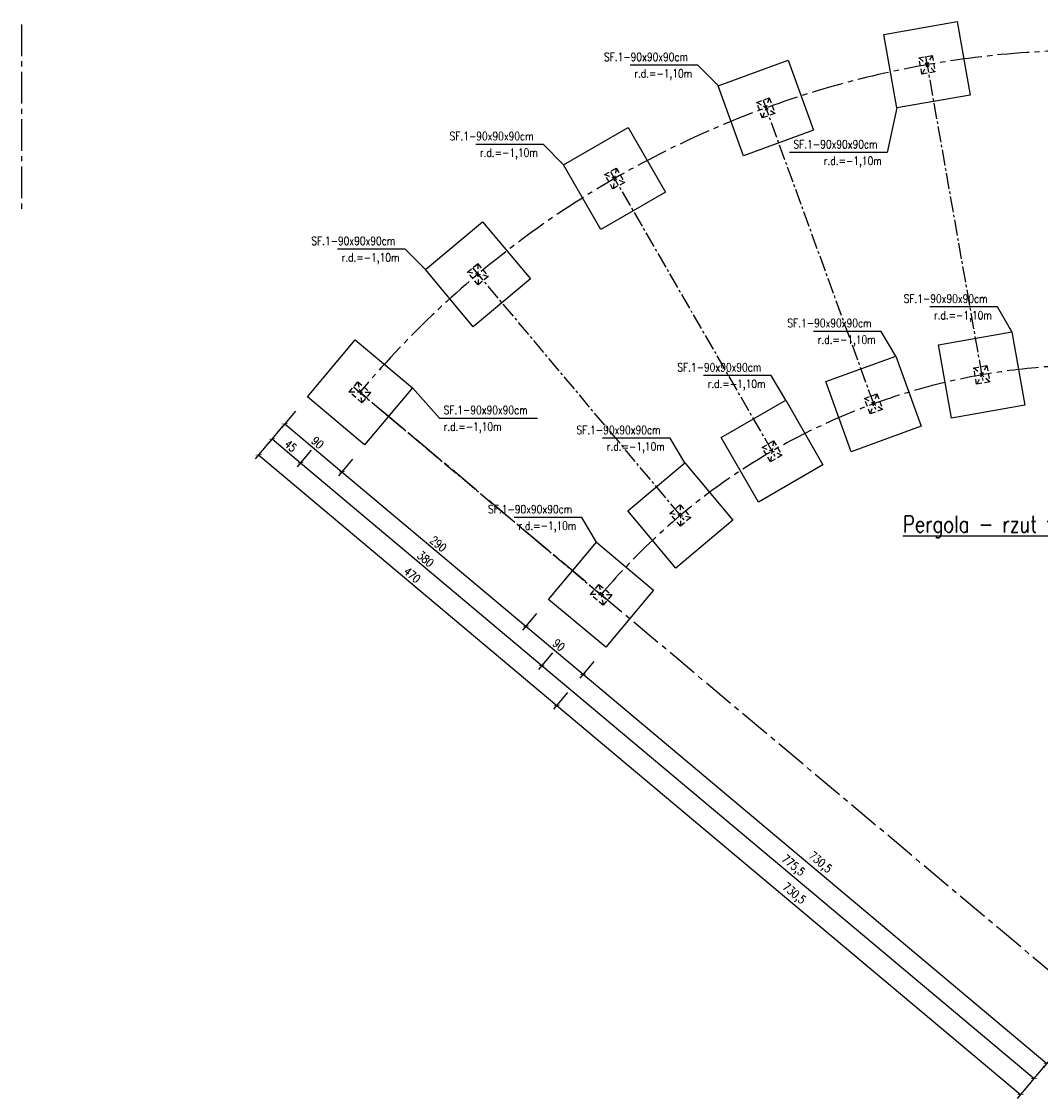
# Model space of a CAD drawing. Header units: millimetres. Extents: x -1338 to 3882, y -2854 to -470.
# Tile 5 of 7: x 1640 to 2869, y -2854 to -1554. Entities that reach past the tile are written whole.
import ezdxf
from ezdxf.enums import TextEntityAlignment as Align

# ---------------------------------------------------------------- set-up
doc = ezdxf.new("R2010")
doc.units = ezdxf.units.MM
doc.header["$PDMODE"] = 34
doc.header["$PDSIZE"] = 20
doc.linetypes.add('CENTER2', pattern=[28.575, 19.05, -3.175, 3.175, -3.175])
doc.linetypes.add('HIDDEN', pattern=[9.525, 6.35, -3.175])
for name, color, linetype in [('e-cad_cienkie', 1, 'Continuous'), ('e-cad_kontur', 2, 'Continuous'), ('e-cad_opisy', 7, 'Continuous'), ('e-cad_osie', 6, 'CENTER2'), ('e-cad_ukryte', 1, 'HIDDEN'), ('e-cad_wymiary', 1, 'Continuous')]:
    doc.layers.add(name, color=color, linetype=linetype)
doc.styles.add('e-cad_1', font='simplex.shx', dxfattribs={"width": 0.8})
doc.styles.add('e-cad_2', font='simplex.shx', dxfattribs={"width": 0.8})
doc.dimstyles.new('e-cad_1_25_[cm]', dxfattribs={"dimscale": 2.5, "dimtxt": 2, "dimasz": 1, "dimexe": 1.25, "dimexo": 0.625, "dimtad": 1, "dimdec": 0, "dimrnd": 0.1, "dimzin": 1, "dimtxsty": 'e-cad_1', "dimblk": 'ARCHTICK', "dimcen": 2.5, "dimclrd": 256, "dimclre": 256, "dimclrt": 7, "dimadec": 0, "dimazin": 0, "dimtfac": 1, "dimtmove": 0, "dimatfit": 3, "dimfxl": 1, "dimarcsym": 0})
doc.dimstyles.new('e-cad_1_50_[cm]', dxfattribs={"dimscale": 5, "dimtxt": 2, "dimasz": 1, "dimexe": 1.25, "dimexo": 0.625, "dimtad": 1, "dimdec": 1, "dimrnd": 0.5, "dimzin": 9, "dimtxsty": 'e-cad_1', "dimblk": 'ARCHTICK', "dimcen": 2.5, "dimclrd": 256, "dimclre": 256, "dimclrt": 7, "dimadec": 0, "dimazin": 0, "dimtfac": 1, "dimtix": 1, "dimtmove": 0, "dimatfit": 3, "dimfxl": 4, "dimfxlon": 1, "dimarcsym": 0})

# ---------------------------------------------------------------- blocks, each defined once
blk = doc.blocks.new('rama')
at = {"layer": 'e-cad_kontur', "ltscale": 2}
for points in [[(484.8, -1166.5), (574.8, -1166.5), (574.8, -1076.5), (484.8, -1076.5)], [(484.8, -1546.5), (574.8, -1546.5), (574.8, -1456.5), (484.8, -1456.5)]]:
    blk.add_lwpolyline(points, close=True, dxfattribs=at)
at = {"layer": 'e-cad_osie'}
blk.add_lwpolyline([(529.8, -1111.5), (529.8, -1511.5)], dxfattribs=at)
at = {"layer": 'e-cad_ukryte'}
for points in [[(521.8, -1131.5), (537.8, -1131.5), (537.8, -1111.5), (521.8, -1111.5)], [(521.8, -1511.5), (537.8, -1511.5), (537.8, -1491.5), (521.8, -1491.5)]]:
    blk.add_lwpolyline(points, close=True, dxfattribs=at)
for points in [[(521.8, -1111.5), (537.8, -1131.5)], [(521.8, -1131.5), (537.8, -1111.5)], [(521.8, -1491.5), (537.8, -1511.5)], [(521.8, -1511.5), (537.8, -1491.5)]]:
    blk.add_lwpolyline(points, dxfattribs=at)
blk = doc.blocks.new('_ArchTick')
at = {"color": 0, "linetype": 'ByBlock', "const_width": 0.15}
blk.add_lwpolyline([(-0.5, -0.5), (0.5, 0.5)], dxfattribs=at)
blk = doc.blocks.new('*D74')
at = {"layer": 'Defpoints', "color": 0, "ltscale": 2}
for p in [(2008.5, -1978.7), (2077.4, -2036.5), (2026.4, -2097.4)]:
    blk.add_point(p, dxfattribs=at)
at = {"layer": 'e-cad_wymiary', "lineweight": -2, "ltscale": 2}
for p, q in [((1970.3, -2024.2), (1953.4, -2044.3)), ((1957.4, -2039.5), (2026.4, -2097.4)), ((2039.2, -2082.1), (2022.3, -2102.2))]:
    blk.add_line(p, q, dxfattribs=at)
at = {"layer": 'e-cad_wymiary', "lineweight": -2, "ltscale": 2, "xscale": 5, "yscale": 5, "zscale": 5}
for p, rotation in [((1957.4, -2039.5), 139.9999999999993), ((2026.4, -2097.4), 319.9999999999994)]:
    blk.add_blockref('_ArchTick', p, dxfattribs=dict(at, rotation=rotation))
at = {"layer": 'e-cad_wymiary', "color": 7, "ltscale": 2, "insert": (1997.1, -2062.2), "char_height": 10, "attachment_point": 5, "rotation": 320, "style": 'e-cad_1'}
blk.add_mtext('90', dxfattribs=at)
blk = doc.blocks.new('*D75')
at = {"layer": 'Defpoints', "color": 0, "ltscale": 2}
for p in [(2077.4, -2036.5), (2299.6, -2222.9), (2248.5, -2283.8)]:
    blk.add_point(p, dxfattribs=at)
at = {"layer": 'e-cad_wymiary', "lineweight": -2, "ltscale": 2}
for p, q in [((2039.2, -2082.1), (2022.3, -2102.2)), ((2026.4, -2097.4), (2248.5, -2283.8)), ((2261.4, -2268.5), (2244.5, -2288.6))]:
    blk.add_line(p, q, dxfattribs=at)
at = {"layer": 'e-cad_wymiary', "lineweight": -2, "ltscale": 2, "xscale": 5, "yscale": 5, "zscale": 5}
for p, rotation in [((2026.4, -2097.4), 139.9999999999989), ((2248.5, -2283.8), 319.9999999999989)]:
    blk.add_blockref('_ArchTick', p, dxfattribs=dict(at, rotation=rotation))
at = {"layer": 'e-cad_wymiary', "color": 7, "ltscale": 2, "insert": (2142.7, -2184.4), "char_height": 10, "attachment_point": 5, "rotation": 320, "style": 'e-cad_1'}
blk.add_mtext('290', dxfattribs=at)
blk = doc.blocks.new('*D76')
at = {"layer": 'Defpoints', "color": 0, "ltscale": 2}
for p in [(2299.6, -2222.9), (2368.5, -2280.8), (2317.5, -2341.6)]:
    blk.add_point(p, dxfattribs=at)
at = {"layer": 'e-cad_wymiary', "lineweight": -2, "ltscale": 2}
for p, q in [((2261.4, -2268.5), (2244.5, -2288.6)), ((2248.5, -2283.8), (2317.5, -2341.6)), ((2330.3, -2326.3), (2313.4, -2346.4))]:
    blk.add_line(p, q, dxfattribs=at)
at = {"layer": 'e-cad_wymiary', "lineweight": -2, "ltscale": 2, "xscale": 5, "yscale": 5, "zscale": 5}
for p, rotation in [((2248.5, -2283.8), 139.999999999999), ((2317.5, -2341.6), 319.999999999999)]:
    blk.add_blockref('_ArchTick', p, dxfattribs=dict(at, rotation=rotation))
at = {"layer": 'e-cad_wymiary', "color": 7, "ltscale": 2, "insert": (2288.2, -2306.5), "char_height": 10, "attachment_point": 5, "rotation": 320, "style": 'e-cad_1'}
blk.add_mtext('90', dxfattribs=at)
blk = doc.blocks.new('*D77')
at = {"layer": 'Defpoints', "color": 0, "ltscale": 2}
for p in [(2368.5, -2280.8), (2933.2, -2744.2), (2877, -2811.2)]:
    blk.add_point(p, dxfattribs=at)
at = {"layer": 'e-cad_wymiary', "lineweight": -2, "ltscale": 2}
for p, q in [((2330.3, -2326.3), (2313.4, -2346.4)), ((2317.5, -2341.6), (2877, -2811.2)), ((2889.9, -2795.8), (2873, -2816))]:
    blk.add_line(p, q, dxfattribs=at)
at = {"layer": 'e-cad_wymiary', "lineweight": -2, "ltscale": 2, "xscale": 5, "yscale": 5, "zscale": 5}
for p, rotation in [((2317.5, -2341.6), 139.9999999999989), ((2877, -2811.2), 319.9999999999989)]:
    blk.add_blockref('_ArchTick', p, dxfattribs=dict(at, rotation=rotation))
at = {"layer": 'e-cad_wymiary', "color": 7, "ltscale": 2, "insert": (2603.1, -2569.4), "char_height": 10, "attachment_point": 5, "rotation": 320, "style": 'e-cad_1'}
blk.add_mtext('730,5', dxfattribs=at)
blk = doc.blocks.new('*D78')
at = {"layer": 'Defpoints', "color": 0, "ltscale": 2}
for p in [(2008.5, -1978.7), (2043, -2007.6), (1976.5, -2086.7)]:
    blk.add_point(p, dxfattribs=at)
at = {"layer": 'e-cad_wymiary', "lineweight": -2, "ltscale": 2}
for p, q in [((1954.9, -2042.5), (1938.1, -2062.6)), ((1942.1, -2057.8), (1976.5, -2086.7)), ((1989.4, -2071.4), (1972.5, -2091.5))]:
    blk.add_line(p, q, dxfattribs=at)
at = {"layer": 'e-cad_wymiary', "lineweight": -2, "ltscale": 2, "xscale": 5, "yscale": 5, "zscale": 5}
for p, rotation in [((1942.1, -2057.8), 139.9999999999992), ((1976.5, -2086.7), 319.9999999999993)]:
    blk.add_blockref('_ArchTick', p, dxfattribs=dict(at, rotation=rotation))
at = {"layer": 'e-cad_wymiary', "color": 7, "ltscale": 2, "insert": (1964.5, -2066.1), "char_height": 10, "attachment_point": 5, "rotation": 320, "style": 'e-cad_1'}
blk.add_mtext('45', dxfattribs=at)
blk = doc.blocks.new('*D79')
at = {"layer": 'Defpoints', "color": 0, "ltscale": 2}
for p in [(2043, -2007.6), (2334.1, -2251.9), (2267.6, -2331)]:
    blk.add_point(p, dxfattribs=at)
at = {"layer": 'e-cad_wymiary', "lineweight": -2, "ltscale": 2}
for p, q in [((1989.4, -2071.4), (1972.5, -2091.5)), ((1976.5, -2086.7), (2267.6, -2331)), ((2280.5, -2315.7), (2263.6, -2335.8))]:
    blk.add_line(p, q, dxfattribs=at)
at = {"layer": 'e-cad_wymiary', "lineweight": -2, "ltscale": 2, "xscale": 5, "yscale": 5, "zscale": 5}
for p, rotation in [((1976.5, -2086.7), 139.9999999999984), ((2267.6, -2331), 319.9999999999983)]:
    blk.add_blockref('_ArchTick', p, dxfattribs=dict(at, rotation=rotation))
at = {"layer": 'e-cad_wymiary', "color": 7, "ltscale": 2, "insert": (2127.3, -2202.7), "char_height": 10, "attachment_point": 5, "rotation": 320, "style": 'e-cad_1'}
blk.add_mtext('380', dxfattribs=at)
blk = doc.blocks.new('*D80')
at = {"layer": 'Defpoints', "color": 0, "ltscale": 2}
for p in [(2334.1, -2251.9), (2933.2, -2744.2), (2861.7, -2829.4)]:
    blk.add_point(p, dxfattribs=at)
at = {"layer": 'e-cad_wymiary', "lineweight": -2, "ltscale": 2}
for p, q in [((2280.5, -2315.7), (2263.6, -2335.8)), ((2267.6, -2331), (2861.7, -2829.4)), ((2874.5, -2814.1), (2857.6, -2834.2))]:
    blk.add_line(p, q, dxfattribs=at)
at = {"layer": 'e-cad_wymiary', "lineweight": -2, "ltscale": 2, "xscale": 5, "yscale": 5, "zscale": 5}
for p, rotation in [((2267.6, -2331), 139.9999999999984), ((2861.7, -2829.4), 319.9999999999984)]:
    blk.add_blockref('_ArchTick', p, dxfattribs=dict(at, rotation=rotation))
at = {"layer": 'e-cad_wymiary', "color": 7, "ltscale": 2, "insert": (2570.5, -2573.3), "char_height": 10, "attachment_point": 5, "rotation": 320, "style": 'e-cad_1'}
blk.add_mtext('775,5', dxfattribs=at)
blk = doc.blocks.new('*D81')
at = {"layer": 'Defpoints', "color": 0, "ltscale": 2}
for p in [(2008.5, -1978.7), (2368.5, -2280.8), (2285.9, -2379.2)]:
    blk.add_point(p, dxfattribs=at)
at = {"layer": 'e-cad_wymiary', "lineweight": -2, "ltscale": 2}
for p, q in [((1938.7, -2061.8), (1921.9, -2081.9)), ((1925.9, -2077.1), (2285.9, -2379.2)), ((2298.8, -2363.9), (2281.9, -2384))]:
    blk.add_line(p, q, dxfattribs=at)
at = {"layer": 'e-cad_wymiary', "lineweight": -2, "ltscale": 2, "xscale": 5, "yscale": 5, "zscale": 5}
for p, rotation in [((1925.9, -2077.1), 139.9999999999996), ((2285.9, -2379.2), 319.9999999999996)]:
    blk.add_blockref('_ArchTick', p, dxfattribs=dict(at, rotation=rotation))
at = {"layer": 'e-cad_wymiary', "color": 7, "ltscale": 2, "insert": (2111.1, -2221.9), "char_height": 10, "attachment_point": 5, "rotation": 320, "style": 'e-cad_1'}
blk.add_mtext('470', dxfattribs=at)
blk = doc.blocks.new('*D82')
at = {"layer": 'Defpoints', "color": 0, "ltscale": 2}
for p in [(2368.5, -2280.8), (2933.2, -2744.2), (2845.5, -2848.7)]:
    blk.add_point(p, dxfattribs=at)
at = {"layer": 'e-cad_wymiary', "lineweight": -2, "ltscale": 2}
for p, q in [((2298.8, -2363.9), (2281.9, -2384)), ((2285.9, -2379.2), (2845.5, -2848.7)), ((2858.3, -2833.4), (2841.5, -2853.5))]:
    blk.add_line(p, q, dxfattribs=at)
at = {"layer": 'e-cad_wymiary', "lineweight": -2, "ltscale": 2, "xscale": 5, "yscale": 5, "zscale": 5}
for p, rotation in [((2285.9, -2379.2), 139.9999999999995), ((2845.5, -2848.7), 319.9999999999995)]:
    blk.add_blockref('_ArchTick', p, dxfattribs=dict(at, rotation=rotation))
at = {"layer": 'e-cad_wymiary', "color": 7, "ltscale": 2, "insert": (2571.5, -2607), "char_height": 10, "attachment_point": 5, "rotation": 320, "style": 'e-cad_1'}
blk.add_mtext('730,5', dxfattribs=at)

msp = doc.modelspace()

# ---------------------------------------------------------------- linework, layer by layer
at = {"layer": 'e-cad_osie', "ltscale": 2}
msp.add_line((2933.22, -2744.18), (2048.1, -2001.47), dxfattribs=at)
msp.add_lwpolyline([(1639.77, -1557.69), (1639.77, -1780.05)], dxfattribs=at)
for radius in [1155.45, 775.45]:
    msp.add_arc((2933.22, -2744.18), radius, 40, 140, dxfattribs=at)

# ---------------------------------------------------------------- block references
at = {"layer": 'e-cad_osie', "xscale": -1}
for p, rotation in [((3059.57, -409.85), 9.99999999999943), ((2652.3, -423.37), 20.00000000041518), ((2253.56, -507.41), 29.99999999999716), ((1875.48, -659.41), 39.99999999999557), ((1529.53, -874.76), 49.99999999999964)]:
    msp.add_blockref('rama', p, dxfattribs=dict(at, rotation=rotation))

# ---------------------------------------------------------------- texts
at = {"layer": 'e-cad_opisy', "ltscale": 2, "style": 'e-cad_1', "width": 0.8}
for s, p in [('SF.1-90x90x90cm', (2342.68, -1601.81)), ('r.d.=-1,10m', (2379.26, -1621.81)), ('SF.1-90x90x90cm', (2156.35, -1697.35)), ('r.d.=-1,10m', (2192.92, -1717.35)), ('SF.1-90x90x90cm', (1989.44, -1823.8)), ('r.d.=-1,10m', (2026.01, -1843.8)), ('SF.1-90x90x90cm', (2704.28, -1893.53)), ('r.d.=-1,10m', (2740.85, -1913.53)), ('SF.1-90x90x90cm', (2564.11, -1922.96)), ('r.d.=-1,10m', (2600.68, -1942.96)), ('SF.1-90x90x90cm', (2431.18, -1976.3)), ('r.d.=-1,10m', (2467.75, -1996.3)), ('SF.1-90x90x90cm', (2309.53, -2051.9)), ('r.d.=-1,10m', (2346.1, -2071.9)), ('SF.1-90x90x90cm', (2202.86, -2147.48)), ('r.d.=-1,10m', (2239.43, -2167.48))]:
    msp.add_text(s, height=10, dxfattribs=at).set_placement(p)
at = {"layer": 'e-cad_opisy', "style": 'e-cad_1', "width": 0.8}
for s, p in [('SF.1-90x90x90cm', (2571.4, -1707.16)), ('r.d.=-1,10m', (2607.97, -1727.16)), ('SF.1-90x90x90cm', (2149.19, -2027.88)), ('r.d.=-1,10m', (2149.19, -2047.88))]:
    msp.add_text(s, height=10, dxfattribs=at).set_placement(p)
at = {"layer": 'e-cad_opisy', "ltscale": 2, "style": 'e-cad_2', "width": 0.8}
msp.add_text('%%UPergola - rzut fundamentów (skala 1:50)', height=20, dxfattribs=at).set_placement((2933.22, -2161.99), align=Align.MIDDLE)

# ---------------------------------------------------------------- dimensions: what is measured, and where the dimension line sits
at = {"layer": 'e-cad_wymiary', "ltscale": 2}
for p2, distance, picture, middle in [((2368.53, -2280.78), -128.5, '*D81', (2111.13, -2221.94)), ((2042.96, -2007.6), -103.32, '*D78', (1964.53, -2066.06)), ((2077.43, -2036.52), -79.45, '*D74', (1997.11, -2062.23))]:
    dim = msp.add_aligned_dim(p1=(2008.49, -1978.67), p2=p2, distance=distance, dimstyle='e-cad_1_50_[cm]', dxfattribs=at)
    dim.commit()
    dim.dimension.update_dxf_attribs({"geometry": picture, "text_midpoint": middle})
for base, p1, p2, picture, middle in [((2267.64, -2331.01), (2042.96, -2007.6), (2334.05, -2251.86), '*D79', (2127.31, -2202.65)), ((2248.52, -2283.79), (2077.43, -2036.52), (2299.58, -2222.93), '*D75', (2142.66, -2184.36)), ((2317.46, -2341.64), (2299.58, -2222.93), (2368.53, -2280.78), '*D76', (2288.21, -2306.49)), ((2861.65, -2829.44), (2334.05, -2251.86), (2933.21, -2744.17), '*D80', (2570.48, -2573.27)), ((2845.48, -2848.74), (2368.53, -2280.78), (2933.22, -2744.17), '*D82', (2571.54, -2607.02)), ((2877.02, -2811.16), (2368.53, -2280.78), (2933.22, -2744.18), '*D77', (2603.07, -2569.45))]:
    dim = msp.add_linear_dim(base=base, p1=p1, p2=p2, angle=320, dimstyle='e-cad_1_50_[cm]', override={"dimtmove": 1}, dxfattribs=at)
    dim.commit()
    dim.dimension.update_dxf_attribs({"geometry": picture, "text_midpoint": middle})

# ---------------------------------------------------------------- leaders
at = {"layer": 'e-cad_cienkie', "ltscale": 2}
for points in [[(2480.36, -1631.52), (2455.87, -1606.81), (2374.26, -1606.81)], [(2294.03, -1727.06), (2269.54, -1702.35), (2187.92, -1702.35)], [(2127.12, -1853.51), (2102.63, -1828.8), (2021.01, -1828.8)], [(2835.07, -1928.38), (2817.47, -1898.53), (2735.85, -1898.53)], [(2694.9, -1957.82), (2677.3, -1927.96), (2595.68, -1927.96)], [(2561.97, -2011.15), (2544.37, -1981.3), (2462.75, -1981.3)], [(2440.32, -2086.75), (2422.72, -2056.9), (2341.1, -2056.9)], [(2333.65, -2182.33), (2316.05, -2152.48), (2234.43, -2152.48)]]:
    msp.add_leader(points, dimstyle='e-cad_1_50_[cm]', dxfattribs=at)
at = {"layer": 'e-cad_cienkie'}
for points in [[(2696.08, -1658.41), (2684.59, -1712.16), (2566.4, -1712.16)], [(2111.5, -1995.92), (2144.19, -2032.88), (2262.38, -2032.88)]]:
    msp.add_leader(points, dimstyle='e-cad_1_25_[cm]', dxfattribs=at)

doc.saveas('drawing.dxf')
